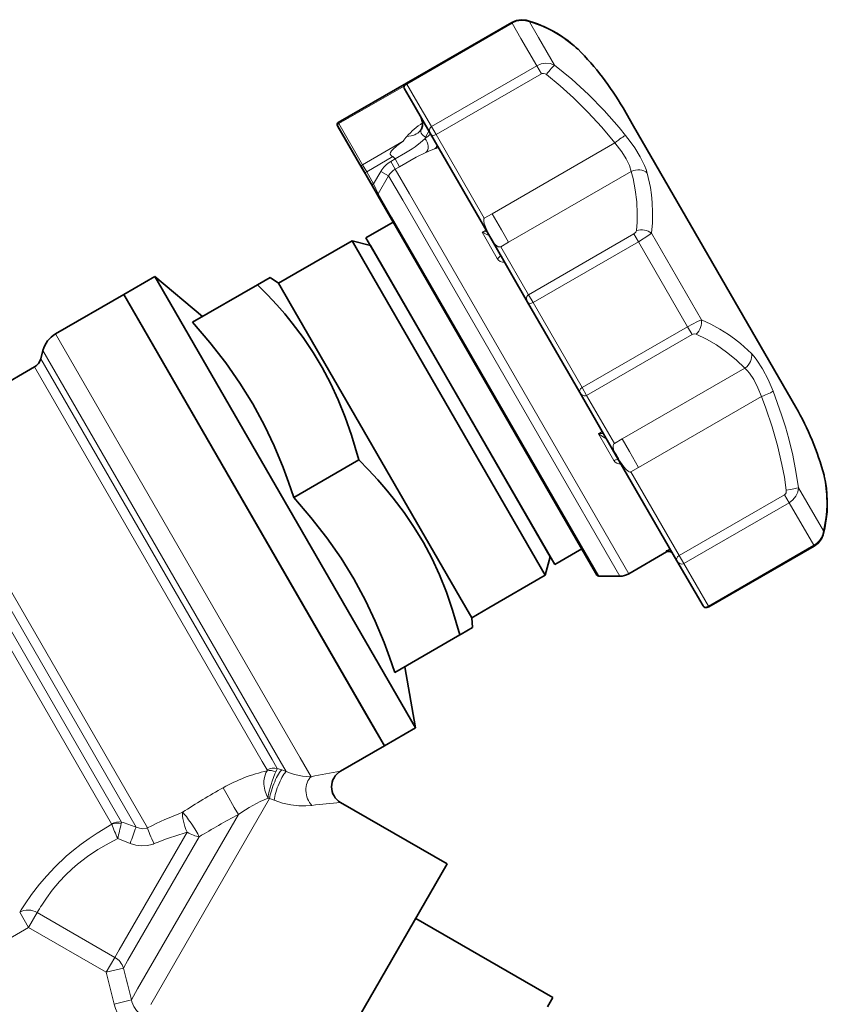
# Model space of a CAD drawing. Extents: x 339 to 858, y 113 to 764.
# Tile 9 of 15: x 768 to 858, y 397 to 507. Entities that reach past the tile are written whole.
import ezdxf

# ---------------------------------------------------------------- set-up
doc = ezdxf.new("R2010")
doc.units = 0

msp = doc.modelspace()

# ---------------------------------------------------------------- linework, layer by layer
at = {"color": 7, "lineweight": 35, "ltscale": 0.338472}
msp.add_line((822.65625, 506.646118), (810.931213, 499.876709), dxfattribs=at)
at = {"color": 7, "lineweight": 13, "ltscale": 0.338472}
for p, q in [((822.707336, 506.557617), (810.9823, 499.788208)), ((814.233398, 494.157135), (825.958435, 500.926575)), ((830.487305, 466.004578), (842.212341, 472.773987)), ((830.987854, 465.137573), (842.712891, 471.907013)), ((844.529541, 441.682648), (856.254578, 448.452087))]:
    msp.add_line(p, q, dxfattribs=at)
at = {"color": 7, "lineweight": 13, "ltscale": 0.002555}
for p, q in [((822.65625, 506.646118), (822.707336, 506.557617)), ((810.931213, 499.876709), (810.9823, 499.788208)), ((856.305664, 448.363586), (856.254578, 448.452087)), ((844.580688, 441.594147), (844.529541, 441.682648))]:
    msp.add_line(p, q, dxfattribs=at)
at = {"color": 7, "lineweight": 13, "ltscale": 0.048856}
msp.add_line((823.684448, 504.865173), (822.707336, 506.557617), dxfattribs=at)
at = {"color": 7, "lineweight": 13, "ltscale": 0.049704}
msp.add_line((825.623291, 504.971191), (824.629211, 506.692993), dxfattribs=at)
at = {"color": 7, "lineweight": 13, "ltscale": 0.087712}
msp.add_line((825.438721, 501.826782), (823.684448, 504.865173), dxfattribs=at)
at = {"color": 7, "lineweight": 13, "ltscale": 0.089126}
msp.add_line((827.405762, 501.883759), (825.623291, 504.971191), dxfattribs=at)
at = {"color": 7, "lineweight": 13, "ltscale": 0.002127}
msp.add_line((829.516418, 504.102478), (829.453613, 504.159851), dxfattribs=at)
at = {"color": 7, "lineweight": 35, "ltscale": 0.002232}
for p, q in [((829.964111, 503.716003), (830.029053, 503.654755)), ((857.422058, 456.157471), (857.401489, 456.244354))]:
    msp.add_line(p, q, dxfattribs=at)
at = {"color": 7, "lineweight": 13, "ltscale": 0.338473}
msp.add_line((813.713684, 495.057312), (825.438721, 501.826782), dxfattribs=at)
at = {"color": 7, "lineweight": 13, "ltscale": 0.025986}
for p, q in [((825.958435, 500.926575), (825.438721, 501.826782)), ((814.233398, 494.157135), (813.713684, 495.057312)), ((853.003479, 454.08313), (853.523193, 453.182953)), ((841.278503, 447.313721), (841.798218, 446.413513))]:
    msp.add_line(p, q, dxfattribs=at)
at = {"color": 7, "lineweight": 35, "ltscale": 0.218703}
msp.add_line((803.353516, 495.501709), (810.929626, 499.875763), dxfattribs=at)
at = {"color": 7, "lineweight": 13, "ltscale": 0.048858}
msp.add_line((811.959473, 498.095734), (810.9823, 499.788208), dxfattribs=at)
at = {"color": 7, "lineweight": 13, "ltscale": 0.209471}
msp.add_line((803.423767, 495.380005), (810.680054, 499.569397), dxfattribs=at)
at = {"color": 7, "lineweight": 35, "ltscale": 0.052016}
msp.add_line((811.74585, 497.465729), (810.705505, 499.267609), dxfattribs=at)
at = {"color": 7, "lineweight": 13, "ltscale": 0.087711}
msp.add_line((813.713684, 495.057312), (811.959473, 498.095734), dxfattribs=at)
at = {"color": 7, "lineweight": 35, "ltscale": 0.093265}
msp.add_line((813.611145, 494.234924), (811.74585, 497.465729), dxfattribs=at)
at = {"color": 7, "lineweight": 35, "ltscale": 0.058812}
msp.add_line((836.211243, 495.090424), (835.035034, 497.127747), dxfattribs=at)
at = {"color": 7, "lineweight": 13, "ltscale": 0.003513}
msp.add_line((803.423767, 495.380005), (803.353516, 495.501709), dxfattribs=at)
at = {"color": 7, "lineweight": 13, "ltscale": 0.131793}
msp.add_line((803.423767, 495.380005), (806.059631, 490.814575), dxfattribs=at)
at = {"color": 7, "lineweight": 35, "ltscale": 0.002929}
msp.add_line((803.320557, 495.058777), (803.261963, 495.160217), dxfattribs=at)
at = {"color": 7, "lineweight": 35, "ltscale": 0.13562}
msp.add_line((806.016968, 490.388428), (803.304565, 495.086426), dxfattribs=at)
at = {"color": 7, "lineweight": 35, "ltscale": 0.121561}
msp.add_line((803.320557, 495.058777), (805.75177, 490.847778), dxfattribs=at)
at = {"color": 7, "lineweight": 13, "ltscale": 0.018674}
msp.add_line((813.076599, 493.875), (813.444092, 494.525299), dxfattribs=at)
at = {"color": 7, "lineweight": 35, "ltscale": 0.342886}
for p, q in [((813.611145, 494.234924), (820.468872, 482.357025)), ((834.177002, 458.613831), (841.034729, 446.735931))]:
    msp.add_line(p, q, dxfattribs=at)
at = {"color": 7, "lineweight": 35}
for p, q in [((854.251892, 463.843109), (836.211243, 495.090424)), ((832.139526, 445.142792), (809.274658, 484.745941)), ((826.381592, 445.115875), (806.197571, 480.075623)), ((827.430664, 446.298889), (807.716003, 480.445618)), ((826.930664, 447.164917), (808.154785, 479.685608)), ((779.480957, 476.350159), (806.705933, 429.19516)), ((811.945068, 428.120697), (784.720093, 475.275696)), ((798.011719, 475.349487), (816.879761, 442.669128)), ((808.480957, 426.120697), (781.255981, 473.275696)), ((815.480957, 412.991028), (800.460327, 386.974487))]:
    msp.add_line(p, q, dxfattribs=at)
at = {"color": 7, "lineweight": 13, "ltscale": 0.130031}
msp.add_line((810.564026, 493.415222), (806.059631, 490.814575), dxfattribs=at)
at = {"color": 7, "lineweight": 13, "ltscale": 0.004887}
msp.add_line((812.980591, 493.704742), (813.07666, 493.875), dxfattribs=at)
at = {"color": 7, "lineweight": 13, "ltscale": 0.26846}
for p, q in [((814.233398, 494.157135), (819.6026, 484.857422)), ((835.909302, 456.613464), (841.278503, 447.313721))]:
    msp.add_line(p, q, dxfattribs=at)
at = {"color": 7, "lineweight": 13, "ltscale": 0.39421}
for p, q in [((834.125427, 493.242157), (820.469604, 485.357941)), ((848.602112, 468.167847), (834.946289, 460.28363))]:
    msp.add_line(p, q, dxfattribs=at)
at = {"color": 7, "lineweight": 13, "ltscale": 0.002316}
msp.add_line((814.146606, 492.599609), (814.059326, 492.568604), dxfattribs=at)
at = {"color": 7, "lineweight": 13, "ltscale": 0.08451}
msp.add_line((809.440247, 491.719879), (806.512756, 490.029663), dxfattribs=at)
at = {"color": 7, "lineweight": 13, "ltscale": 0.004028}
msp.add_line((809.223022, 491.835388), (809.142456, 491.974915), dxfattribs=at)
at = {"color": 7, "lineweight": 13, "ltscale": 0.014414}
msp.add_line((809.684387, 491.457336), (809.185059, 491.169067), dxfattribs=at)
at = {"color": 7, "lineweight": 13, "ltscale": 0.024984}
msp.add_line((809.185059, 491.169067), (809.684753, 490.303619), dxfattribs=at)
at = {"color": 7, "lineweight": 13, "ltscale": 0.024983}
msp.add_line((809.684387, 491.457336), (810.184082, 490.591919), dxfattribs=at)
at = {"color": 7, "lineweight": 35, "ltscale": 0.010232}
msp.add_line((805.75177, 490.847778), (805.956421, 490.493347), dxfattribs=at)
at = {"color": 7, "lineweight": 35, "ltscale": 0.016993}
msp.add_line((806.296265, 489.904663), (805.956421, 490.493347), dxfattribs=at)
at = {"color": 7, "lineweight": 35, "ltscale": 0.021655}
msp.add_line((806.450073, 489.638275), (806.016968, 490.388428), dxfattribs=at)
at = {"color": 7, "lineweight": 13, "ltscale": 0.022658}
msp.add_line((806.512756, 490.029663), (806.059631, 490.814575), dxfattribs=at)
at = {"color": 7, "lineweight": 13, "ltscale": 0.00625}
for p, q in [((806.512756, 490.029663), (806.296265, 489.904663)), ((807.288391, 488.686249), (807.071899, 488.561249))]:
    msp.add_line(p, q, dxfattribs=at)
at = {"color": 7, "lineweight": 35, "ltscale": 0.038781}
msp.add_line((806.296265, 489.904663), (807.071899, 488.561249), dxfattribs=at)
at = {"color": 7, "lineweight": 13, "ltscale": 0.038781}
msp.add_line((806.512756, 490.029663), (807.288391, 488.686249), dxfattribs=at)
at = {"color": 7, "lineweight": 13, "ltscale": 0.03996}
msp.add_line((808.087158, 490.07074), (807.288391, 488.686249), dxfattribs=at)
at = {"color": 7, "lineweight": 13, "ltscale": 0.024987}
msp.add_line((808.087158, 490.07074), (808.952881, 489.571259), dxfattribs=at)
at = {"color": 7, "lineweight": 13, "ltscale": 0.014415}
msp.add_line((810.184082, 490.591919), (809.684753, 490.303619), dxfattribs=at)
at = {"color": 7, "lineweight": 13, "ltscale": 0.079126}
msp.add_line((811.267273, 487.562622), (809.684753, 490.303619), dxfattribs=at)
at = {"color": 7, "lineweight": 13, "ltscale": 0.394211}
for p, q in [((835.955444, 490.07251), (822.299561, 482.188293)), ((850.432129, 464.998199), (836.776245, 457.113983))]:
    msp.add_line(p, q, dxfattribs=at)
at = {"color": 7, "lineweight": 35, "ltscale": 0.150582}
msp.add_line((809.461731, 484.421967), (806.450073, 489.638275), dxfattribs=at)
at = {"color": 7, "lineweight": 13, "ltscale": 0.058004}
msp.add_line((808.952881, 489.571259), (807.793396, 487.561584), dxfattribs=at)
at = {"color": 7, "lineweight": 13, "ltscale": 0.078296}
msp.add_line((810.518799, 486.859009), (808.952881, 489.571259), dxfattribs=at)
at = {"color": 7, "lineweight": 35, "ltscale": 0.036071}
msp.add_line((807.071899, 488.561249), (807.793335, 487.311737), dxfattribs=at)
at = {"color": 7, "lineweight": 13, "ltscale": 0.030821}
msp.add_line((807.288391, 488.686249), (807.793396, 487.561584), dxfattribs=at)
at = {"color": 7, "lineweight": 35, "ltscale": 0.074068}
msp.add_line((809.274658, 484.745941), (807.793335, 487.311737), dxfattribs=at)
at = {"color": 7, "lineweight": 13, "ltscale": 0.074726}
msp.add_line((809.287903, 484.972992), (807.793396, 487.561584), dxfattribs=at)
at = {"color": 7, "lineweight": 35, "ltscale": 0.078518}
msp.add_line((809.46167, 484.422058), (807.891296, 487.141998), dxfattribs=at)
at = {"color": 7, "lineweight": 13}
for p, q in [((810.518799, 486.859009), (834.675842, 445.017792)), ((811.267273, 487.562622), (835.675842, 445.285767)), ((832.356079, 445.017792), (809.287903, 484.972992)), ((799.121826, 424.816498), (771.896851, 471.971497)), ((796.899109, 424.423645), (770.499084, 470.149872)), ((770.249451, 469.218262), (796.009277, 424.600952)), ((769.550598, 468.307434), (794.897949, 424.404541)), ((782.117676, 417.025848), (759.30304, 456.541931)), ((780.851013, 417.09845), (758.783142, 455.321167)), ((757.800537, 452.659119), (778.129028, 417.449158)), ((758.549316, 453.483521), (779.235046, 417.654816)), ((795.717407, 420.274323), (782.483887, 397.353149)), ((792.237183, 418.488953), (781.032349, 399.081635))]:
    msp.add_line(p, q, dxfattribs=at)
at = {"color": 7, "lineweight": 35, "ltscale": 0.0875}
for p, q in [((806.430664, 482.671936), (809.461731, 484.421967)), ((827.430664, 446.298889), (830.461731, 448.048889))]:
    msp.add_line(p, q, dxfattribs=at)
at = {"color": 7, "lineweight": 13, "ltscale": 0.025028}
for p, q in [((820.469604, 485.357941), (819.6026, 484.857422)), ((836.249023, 483.102722), (836.749573, 482.235718)), ((830.987854, 465.137573), (830.487305, 466.004578)), ((834.946289, 460.28363), (834.079285, 459.783081))]:
    msp.add_line(p, q, dxfattribs=at)
at = {"color": 7, "lineweight": 13, "ltscale": 0.051605}
for p, q in [((820.469604, 485.35791), (821.501709, 483.570282)), ((836.776245, 457.114014), (835.744141, 458.901672))]:
    msp.add_line(p, q, dxfattribs=at)
at = {"color": 7, "lineweight": 13, "ltscale": 0.012499}
for p, q in [((819.352173, 483.291229), (819.785156, 483.541229)), ((832.29364, 460.875916), (832.726624, 461.125916)), ((839.831421, 447.820129), (840.264404, 448.070129))]:
    msp.add_line(p, q, dxfattribs=at)
at = {"color": 7, "lineweight": 13, "ltscale": 0.084591}
msp.add_line((821.043945, 480.360901), (819.352173, 483.291229), dxfattribs=at)
at = {"color": 7, "lineweight": 13, "ltscale": 0.039893}
for p, q in [((821.501709, 483.570282), (822.299561, 482.188324)), ((835.744141, 458.901672), (834.946289, 460.28363))]:
    msp.add_line(p, q, dxfattribs=at)
at = {"color": 7, "lineweight": 35, "ltscale": 0.180952}
for p, q in [((798.61322, 478.735931), (804.881592, 482.35498)), ((820.11322, 441.496826), (826.381592, 445.115875))]:
    msp.add_line(p, q, dxfattribs=at)
at = {"color": 7, "lineweight": 35, "ltscale": 0.065799}
for p, q in [((806.197571, 480.075623), (804.881592, 482.35498)), ((796.69574, 477.628845), (798.011719, 475.349487)), ((816.879761, 442.669128), (818.19574, 440.389771))]:
    msp.add_line(p, q, dxfattribs=at)
at = {"color": 7, "lineweight": 35, "ltscale": 0.053034}
msp.add_line((806.930664, 481.805939), (804.881592, 482.35498), dxfattribs=at)
at = {"color": 7, "lineweight": 35, "ltscale": 0.064268}
msp.add_line((807.716003, 480.445618), (806.430664, 482.671936), dxfattribs=at)
at = {"color": 7, "lineweight": 35, "ltscale": 0.197422}
for p, q in [((820.468872, 482.357025), (824.417297, 475.518127)), ((830.228577, 465.452728), (834.177002, 458.613831))]:
    msp.add_line(p, q, dxfattribs=at)
at = {"color": 7, "lineweight": 13, "ltscale": 0.025027}
for p, q in [((822.299561, 482.188293), (821.432617, 481.687744)), ((824.524048, 476.333282), (825.024597, 475.466309)), ((842.712891, 471.907013), (842.212341, 472.773987))]:
    msp.add_line(p, q, dxfattribs=at)
at = {"color": 7, "lineweight": 13, "ltscale": 0.338471}
for p, q in [((836.249023, 483.102722), (824.524048, 476.333282)), ((836.749573, 482.235718), (825.024597, 475.466309)), ((853.003479, 454.08313), (841.278503, 447.313721)), ((853.523193, 453.182953), (841.798218, 446.413513))]:
    msp.add_line(p, q, dxfattribs=at)
at = {"color": 7, "lineweight": 13, "ltscale": 0.273137}
msp.add_line((842.212341, 472.773987), (836.749573, 482.235718), dxfattribs=at)
at = {"color": 7, "lineweight": 13, "ltscale": 0.277661}
msp.add_line((843.757568, 473.561676), (838.204346, 483.180115), dxfattribs=at)
at = {"color": 7, "lineweight": 35, "ltscale": 0.061208}
msp.add_line((808.154785, 479.685608), (806.930664, 481.805939), dxfattribs=at)
at = {"color": 7, "lineweight": 13, "ltscale": 0.15457}
msp.add_line((821.432617, 481.687744), (824.524048, 476.333282), dxfattribs=at)
at = {"color": 7, "lineweight": 35, "ltscale": 0.00034}
msp.add_line((821.313782, 480.893616), (821.320557, 480.881836), dxfattribs=at)
at = {"color": 7, "lineweight": 35, "ltscale": 0.0022}
msp.add_line((821.364563, 480.805634), (821.320557, 480.881836), dxfattribs=at)
at = {"color": 7, "lineweight": 35, "ltscale": 0.1}
for p, q in [((779.480957, 476.350159), (782.945068, 478.350159)), ((808.480957, 426.120697), (811.945068, 428.120697))]:
    msp.add_line(p, q, dxfattribs=at)
at = {"color": 7, "lineweight": 35, "ltscale": 0.088752}
for p, q in [((784.720093, 475.275696), (782.945068, 478.350159)), ((781.255981, 473.275696), (779.480957, 476.350159)), ((806.705933, 429.19516), (808.480957, 426.120697))]:
    msp.add_line(p, q, dxfattribs=at)
at = {"color": 7, "lineweight": 35, "ltscale": 0.172928}
for p, q in [((788.243896, 473.9039), (782.945068, 478.350159)), ((810.743896, 434.932739), (811.945068, 428.120697))]:
    msp.add_line(p, q, dxfattribs=at)
at = {"color": 7, "lineweight": 35, "ltscale": 0.040703}
msp.add_line((795.790649, 478.261017), (794.380676, 477.44696), dxfattribs=at)
at = {"color": 7, "lineweight": 35, "ltscale": 0.0276}
for p, q in [((796.69574, 477.628845), (795.790649, 478.261017)), ((818.19574, 440.389771), (818.290649, 439.289856))]:
    msp.add_line(p, q, dxfattribs=at)
at = {"color": 7, "lineweight": 35, "ltscale": 0.055353}
for p, q in [((798.61322, 478.735931), (796.69574, 477.628845)), ((820.11322, 441.496826), (818.19574, 440.389771))]:
    msp.add_line(p, q, dxfattribs=at)
at = {"color": 7, "lineweight": 35, "ltscale": 0.208826}
for p, q in [((794.380676, 477.44696), (787.146729, 473.270447)), ((805.630676, 457.961395), (798.396729, 453.784882)), ((816.880676, 438.47583), (809.646729, 434.299316))]:
    msp.add_line(p, q, dxfattribs=at)
at = {"color": 7, "lineweight": 35, "ltscale": 0.218934}
msp.add_line((779.480957, 476.350159), (771.896851, 471.971497), dxfattribs=at)
at = {"color": 7, "lineweight": 35, "ltscale": 0.290563}
msp.add_line((830.228577, 465.452728), (824.417297, 475.518127), dxfattribs=at)
at = {"color": 7, "lineweight": 13, "ltscale": 0.273136}
msp.add_line((830.487305, 466.004578), (825.024597, 475.466309), dxfattribs=at)
at = {"color": 7, "lineweight": 35, "ltscale": 0.024112}
msp.add_line((770.249451, 469.218262), (770.499084, 470.149872), dxfattribs=at)
at = {"color": 7, "lineweight": 35, "ltscale": 0.146348}
msp.add_line((769.550598, 468.307434), (764.480957, 465.380493), dxfattribs=at)
at = {"color": 7, "lineweight": 13, "ltscale": 0.154571}
msp.add_line((830.987854, 465.137573), (834.079285, 459.783081), dxfattribs=at)
at = {"color": 7, "lineweight": 13, "ltscale": 0.086454}
msp.add_line((834.022705, 457.881042), (832.29364, 460.875916), dxfattribs=at)
at = {"color": 7, "lineweight": 35, "ltscale": 0.002463}
msp.add_line((833.330566, 460.079895), (833.281311, 460.165222), dxfattribs=at)
at = {"color": 7, "lineweight": 13, "ltscale": 0.025026}
msp.add_line((836.776245, 457.113983), (835.909302, 456.613464), dxfattribs=at)
at = {"color": 7, "lineweight": 13, "ltscale": 0.13883}
msp.add_line((857.332703, 450.048798), (854.556152, 454.858032), dxfattribs=at)
at = {"color": 7, "lineweight": 13, "ltscale": 0.002126}
msp.add_line((857.532898, 455.576477), (857.551147, 455.493439), dxfattribs=at)
at = {"color": 7, "lineweight": 13, "ltscale": 0.136569}
msp.add_line((856.254578, 448.452087), (853.523193, 453.182953), dxfattribs=at)
at = {"color": 7, "lineweight": 35, "ltscale": 0.338471}
for p, q in [((856.305664, 448.363586), (844.580688, 441.594147)), ((844.580688, 441.594147), (856.305664, 448.363586))]:
    msp.add_line(p, q, dxfattribs=at)
at = {"color": 7, "lineweight": 35, "ltscale": 0.053033}
msp.add_line((826.930664, 447.164917), (826.381592, 445.115875), dxfattribs=at)
at = {"color": 7, "lineweight": 35, "ltscale": 0.121649}
msp.add_line((835.675842, 445.285767), (839.889893, 447.71875), dxfattribs=at)
at = {"color": 7, "lineweight": 35, "ltscale": 0.00065}
msp.add_line((839.85614, 447.828156), (839.831421, 447.820129), dxfattribs=at)
at = {"color": 7, "lineweight": 13, "ltscale": 0.002926}
msp.add_line((839.889893, 447.71875), (839.831421, 447.820129), dxfattribs=at)
at = {"color": 7, "lineweight": 35, "ltscale": 0.145281}
msp.add_line((843.940308, 441.703247), (841.034729, 446.735931), dxfattribs=at)
at = {"color": 7, "lineweight": 13, "ltscale": 0.136568}
msp.add_line((844.529541, 441.682648), (841.798218, 446.413513), dxfattribs=at)
at = {"color": 7, "lineweight": 35, "ltscale": 0.057994}
msp.add_line((832.356079, 445.017792), (834.675842, 445.017792), dxfattribs=at)
at = {"color": 7, "lineweight": 35, "ltscale": 0.002343}
msp.add_line((843.353455, 442.719788), (843.30658, 442.800934), dxfattribs=at)
at = {"color": 7, "lineweight": 35, "ltscale": 0.004001}
msp.add_line((817.019287, 438.555847), (816.880676, 438.47583), dxfattribs=at)
at = {"color": 7, "lineweight": 35, "ltscale": 0.036701}
msp.add_line((817.019287, 438.555847), (818.290649, 439.289886), dxfattribs=at)
at = {"color": 7, "lineweight": 35, "ltscale": 0.140603}
msp.add_line((808.480957, 426.120697), (803.610352, 423.308624), dxfattribs=at)
at = {"color": 7, "lineweight": 13, "ltscale": 0.027582}
msp.add_line((794.897949, 424.404541), (795.449585, 423.449066), dxfattribs=at)
at = {"color": 7, "lineweight": 13, "ltscale": 0.028031}
msp.add_line((796.009277, 424.600952), (796.569885, 423.629944), dxfattribs=at)
at = {"color": 7, "lineweight": 13, "ltscale": 0.033251}
msp.add_line((796.899109, 424.423645), (797.564148, 423.27179), dxfattribs=at)
at = {"color": 7, "lineweight": 13, "ltscale": 0.061103}
msp.add_line((799.121826, 424.816498), (800.343872, 422.699799), dxfattribs=at)
at = {"color": 7, "lineweight": 13, "ltscale": 0.013242}
msp.add_line((797.0672, 423.455109), (797.564148, 423.271759), dxfattribs=at)
at = {"color": 7, "lineweight": 13, "ltscale": 0.004669}
msp.add_line((795.537964, 420.326019), (795.717407, 420.274292), dxfattribs=at)
at = {"color": 7, "lineweight": 13, "ltscale": 0.013297}
msp.add_line((795.717407, 420.274323), (796.211914, 420.07843), dxfattribs=at)
at = {"color": 7, "lineweight": 35, "ltscale": 0.342675}
msp.add_line((815.480957, 412.991028), (803.610352, 419.844543), dxfattribs=at)
at = {"color": 7, "lineweight": 13, "ltscale": 0.378138}
msp.add_line((786.544128, 416.527832), (778.981384, 403.428741), dxfattribs=at)
at = {"color": 7, "lineweight": 13, "ltscale": 0.000461}
msp.add_line((782.126892, 417.009888), (782.117676, 417.025848), dxfattribs=at)
at = {"color": 7, "lineweight": 13, "ltscale": 0.037252}
msp.add_line((778.817139, 415.811218), (780.209595, 415.280731), dxfattribs=at)
at = {"color": 7, "lineweight": 13, "ltscale": 0.396597}
msp.add_line((787.881042, 416.014954), (779.949097, 402.276428), dxfattribs=at)
at = {"color": 7, "lineweight": 13, "ltscale": 0.049449}
msp.add_line((768.895996, 405.919739), (767.906982, 407.63266), dxfattribs=at)
at = {"color": 7, "lineweight": 13, "ltscale": 0.047916}
for p, q in [((768.895996, 405.919739), (769.854309, 407.57959)), ((777.538635, 400.929871), (778.496948, 402.589722))]:
    msp.add_line(p, q, dxfattribs=at)
at = {"color": 7, "lineweight": 13, "ltscale": 0.249492}
for p, q in [((778.496948, 402.589722), (769.854309, 407.57959)), ((777.538635, 400.929871), (768.895996, 405.919739))]:
    msp.add_line(p, q, dxfattribs=at)
at = {"color": 7, "lineweight": 35, "ltscale": 0.44006}
msp.add_line((827.225098, 398.127625), (811.980957, 406.928833), dxfattribs=at)
at = {"color": 7, "lineweight": 13, "ltscale": 0.207224}
msp.add_line((768.895996, 405.919708), (761.717529, 401.775238), dxfattribs=at)
at = {"color": 7, "lineweight": 13, "ltscale": 0.024221}
msp.add_line((778.981384, 403.428741), (778.496948, 402.589722), dxfattribs=at)
at = {"color": 7, "lineweight": 13, "ltscale": 0.025402}
msp.add_line((779.949097, 402.276428), (779.44104, 401.396484), dxfattribs=at)
at = {"color": 7, "lineweight": 13, "ltscale": 0.04897}
msp.add_line((777.538635, 400.929871), (779.44104, 401.396484), dxfattribs=at)
at = {"color": 7, "lineweight": 13, "ltscale": 0.035051}
msp.add_line((780.331299, 397.867432), (781.032349, 399.081635), dxfattribs=at)
at = {"color": 7, "lineweight": 13, "ltscale": 0.049263}
msp.add_line((778.420471, 397.386169), (780.331299, 397.867432), dxfattribs=at)
at = {"color": 7, "lineweight": 35, "ltscale": 0.030144}
msp.add_line((826.622253, 397.083405), (827.225098, 398.127625), dxfattribs=at)
at = {"color": 7, "lineweight": 35}
for points in [[(822.65625, 506.646118), (823.167603, 506.864807), (823.704407, 506.949005), (824.176453, 506.902039), (824.257019, 506.881592)], [(824.257019, 506.881592), (825.504028, 506.475525), (826.66687, 505.9776), (827.742554, 505.394012), (828.915222, 504.594299), (829.453613, 504.159851)], [(829.453613, 504.159821), (828.345093, 505.006531), (827.322998, 505.637177), (826.212097, 506.187439), (825.015137, 506.649231), (824.257019, 506.881561)], [(810.931213, 499.876709), (810.765747, 499.732849), (810.665527, 499.507019), (810.68689, 499.305328), (810.705505, 499.267609)], [(803.265991, 495.153259), (803.238098, 495.224609), (803.237183, 495.344116), (803.301819, 495.461853), (803.353516, 495.501709)], [(812.597412, 494.75238), (812.720337, 495.143829), (812.714111, 495.547333), (812.564941, 496.045105)], [(794.380676, 477.44696), (795.470337, 476.332703), (796.510254, 475.207581), (797.389465, 474.199219), (798.226318, 473.180664), (799.443298, 471.572205), (800.558411, 469.927795), (801.575562, 468.238403), (802.500366, 466.493958), (803.356812, 464.643494), (804.130005, 462.716919), (804.825867, 460.71048), (805.630676, 457.961395)], [(787.146729, 473.270447), (789.067749, 471.035217), (790.8349, 468.77359), (792.416809, 466.512451), (793.848633, 464.196228), (795.142151, 461.801575), (796.223633, 459.507813), (797.212097, 457.115356), (797.821655, 455.4711), (798.396729, 453.784882)], [(805.630676, 457.961395), (806.720337, 456.847107), (807.760254, 455.721985), (808.639465, 454.713654), (809.476318, 453.695099), (810.693298, 452.086609), (811.808411, 450.44223), (812.825562, 448.752808), (813.750366, 447.008392), (814.606812, 445.157928), (815.380005, 443.231354), (816.075867, 441.224915), (816.880676, 438.47583)], [(857.551147, 455.493439), (857.730164, 454.110107), (857.765259, 452.909607), (857.686401, 451.672394), (857.487793, 450.404907), (857.309937, 449.632172)], [(857.309937, 449.632172), (857.581848, 450.915161), (857.732056, 452.171173), (857.764465, 453.394531), (857.658203, 454.809937), (857.551147, 455.493408)], [(798.396729, 453.784882), (800.317749, 451.549622), (802.0849, 449.288025), (803.666809, 447.026886), (805.098633, 444.710663), (806.392151, 442.31601), (807.473633, 440.022247), (808.462097, 437.629791), (809.071655, 435.985535), (809.646729, 434.299316)], [(857.309937, 449.632172), (857.131226, 449.187042), (856.796509, 448.742371), (856.358215, 448.394806), (856.305664, 448.363586)], [(840.570374, 447.540222), (840.477173, 447.649231), (840.284607, 447.759552), (840.01062, 447.768433), (839.889893, 447.71875)], [(844.580688, 441.594147), (844.373352, 441.522766), (844.127625, 441.548859), (843.963684, 441.668243), (843.940308, 441.703247)], [(843.940308, 441.703247), (844.090271, 441.565369), (844.313843, 441.517944), (844.580688, 441.594147)]]:
    msp.add_lwpolyline(points, dxfattribs=at)
at = {"color": 7, "lineweight": 13}
for points in [[(824.629211, 506.692993), (824.183044, 506.836487), (823.700012, 506.86319), (823.189697, 506.768463), (822.707336, 506.557617)], [(829.516418, 504.102478), (828.470398, 504.905975), (827.308472, 505.614197), (826.027588, 506.213257), (824.629211, 506.692993)], [(825.438721, 501.826782), (825.925842, 502.032288), (826.44458, 502.109985), (826.94397, 502.057953), (827.405762, 501.883759)], [(827.405762, 501.883759), (828.384827, 501.116089), (829.341187, 500.315918), (831.184753, 498.625244), (832.936096, 496.826477), (834.59729, 494.935181), (835.312805, 494.062805)], [(825.958435, 500.926575), (826.052368, 500.9646), (826.199341, 500.974304), (826.354858, 500.932922), (826.506348, 500.843628)], [(826.506348, 500.843597), (828.048645, 499.59729), (829.53656, 498.262939), (831.135132, 496.674927), (832.664185, 494.997101), (834.125427, 493.242157)], [(810.705505, 499.267609), (810.677307, 499.378845), (810.708862, 499.509155), (810.812622, 499.656799), (810.9823, 499.788208)], [(812.597351, 494.752258), (812.544006, 494.612183), (812.536987, 494.465332), (812.582458, 494.319275), (812.672546, 494.185608), (812.791016, 494.069153), (813.076599, 493.875)], [(813.713684, 495.057312), (813.609375, 494.968536), (813.539917, 494.849976), (813.501465, 494.670776), (813.515137, 494.487732), (813.611145, 494.234924)], [(814.233398, 494.157135), (814.070251, 494.090668), (813.909424, 494.07373), (813.751587, 494.110474), (813.611145, 494.234924)], [(810.564026, 493.415222), (809.883179, 492.917847), (809.417175, 492.509186), (809.277649, 492.355042), (809.160828, 492.180115), (809.126526, 492.07843), (809.12561, 492.02478), (809.142456, 491.974915)], [(809.684631, 491.457123), (810.823364, 492.149963), (811.558838, 492.575317), (811.9021, 492.802032), (812.49353, 493.285248), (812.98053, 493.704712)], [(835.955444, 490.07251), (835.750305, 490.732239), (835.392456, 491.465607), (834.917358, 492.224426), (834.125427, 493.242157)], [(837.728271, 489.87915), (837.59845, 490.292969), (837.418945, 490.738159), (836.936096, 491.690247), (836.331726, 492.671631), (835.838745, 493.377686), (835.312805, 494.062805)], [(810.183838, 490.591797), (812.028748, 491.630737), (813.101624, 492.175323)], [(835.955444, 490.07251), (836.15448, 489.281433), (836.402771, 487.998047), (836.559204, 486.685303), (836.61615, 485.344788), (836.595215, 484.423615), (836.524475, 483.491638)], [(837.728271, 489.879181), (838.075256, 488.2724), (838.196106, 487.4505), (838.279175, 486.616882), (838.328308, 485.488251), (838.304077, 484.341797), (838.204346, 483.180115)], [(819.6026, 484.857422), (819.581482, 484.840942), (819.552673, 484.795258), (819.53241, 484.668274), (819.542114, 484.535248), (819.597168, 484.277344), (819.719421, 483.903503), (820.111694, 483.018372)], [(820.052979, 483.077393), (820.06366, 483.052856), (820.065186, 483.042755), (820.062866, 483.030762), (820.058472, 483.024841), (820.044189, 483.017395), (820.024414, 483.014801), (819.974487, 483.020203), (819.875061, 483.048126), (819.651062, 483.140289), (819.352173, 483.291229)], [(836.524475, 483.491638), (836.448242, 483.287384), (836.249023, 483.102722)], [(838.204346, 483.180115), (837.91095, 482.964264), (836.749573, 482.235718)], [(821.432617, 481.687744), (821.35437, 481.65921), (821.259888, 481.656769), (821.154419, 481.682434), (820.988953, 481.768036), (820.792664, 481.930481), (820.640808, 482.101929)], [(821.043945, 480.360901), (821.188599, 480.179718), (821.381531, 480.045929), (821.612, 479.966614), (821.859192, 479.948303)], [(824.417297, 475.518127), (824.331543, 475.728027), (824.309937, 475.95343), (824.350586, 476.130493), (824.45282, 476.280304), (824.524048, 476.333282)], [(824.417297, 475.518127), (824.481323, 475.446777), (824.577148, 475.398438), (824.745483, 475.379639), (825.024597, 475.466309)], [(842.212341, 472.773987), (843.312012, 473.362091), (843.757568, 473.561646)], [(843.757568, 473.561676), (844.813477, 473.0672), (845.81842, 472.514923), (846.771362, 471.90802), (847.451782, 471.419281), (848.103149, 470.903656), (849.321045, 469.799805)], [(842.712891, 471.907013), (842.937012, 471.983826), (843.187439, 471.95108)], [(843.187439, 471.95108), (844.337219, 471.384644), (845.422241, 470.748169), (846.559509, 469.959045), (847.618225, 469.095978), (848.602112, 468.167847)], [(851.736511, 465.61615), (851.185486, 466.89679), (850.553894, 468.104767), (849.942566, 469.058167), (849.63092, 469.461029), (849.321045, 469.799805)], [(850.432129, 464.998199), (850.045227, 465.979431), (849.579224, 466.894806), (849.098572, 467.62439), (848.850586, 467.922913), (848.602112, 468.167847)], [(830.487305, 466.004578), (830.320313, 465.868317), (830.22168, 465.707367), (830.197021, 465.592804), (830.228577, 465.452728)], [(830.987854, 465.137573), (830.859131, 465.091187), (830.72229, 465.089172), (830.549072, 465.143433), (830.398438, 465.244934), (830.228577, 465.452728)], [(850.432129, 464.998199), (850.920166, 463.706451), (851.623718, 461.634644), (852.227783, 459.546509), (852.7229, 457.447083), (852.991943, 456.023529), (853.205566, 454.599121)], [(851.736511, 465.61618), (852.683655, 462.980347), (853.103027, 461.646545), (853.482605, 460.303284), (853.922546, 458.499268), (854.281982, 456.683014), (854.556152, 454.858032)], [(833.281311, 460.165222), (833.249512, 460.204803), (833.143066, 460.300171), (832.937988, 460.454956), (832.29364, 460.875916)], [(834.079285, 459.783081), (834.015442, 459.729614), (833.966064, 459.648987), (833.935547, 459.54483), (833.926941, 459.358704), (833.969482, 459.107483), (834.042053, 458.890289)], [(834.022705, 457.881042), (834.159424, 457.713623), (834.343811, 457.594482), (834.566956, 457.529144), (834.806458, 457.522461)], [(835.909302, 456.613464), (835.88446, 456.603363), (835.830505, 456.601288), (835.710327, 456.647186), (835.600037, 456.722137), (835.404175, 456.898712), (835.141602, 457.191528), (834.571167, 457.973816)], [(854.556152, 454.858032), (854.475769, 454.369934), (854.270264, 453.910522), (853.94397, 453.501282), (853.523193, 453.182953)], [(857.332703, 450.048798), (857.616455, 451.499725), (857.738098, 452.90863), (857.705688, 454.268982), (857.532898, 455.576477)], [(853.205566, 454.599121), (853.180481, 454.306305), (853.109802, 454.175568), (853.003479, 454.08313)], [(856.254578, 448.452087), (856.598999, 448.694092), (856.891663, 448.991394), (857.119263, 449.332367), (857.264587, 449.684113), (857.332703, 450.048798)], [(840.55127, 447.573242), (840.388428, 447.746979), (840.22052, 447.826782), (840.013123, 447.853638), (839.831421, 447.820129)], [(841.034729, 446.735931), (840.996338, 446.864594), (841.017639, 447.012939), (841.112183, 447.175751), (841.278503, 447.313721)], [(841.034729, 446.735931), (841.174438, 446.555359), (841.359985, 446.421692), (841.534729, 446.366302), (841.716675, 446.37851), (841.798218, 446.413513)], [(844.529541, 441.682648), (844.331299, 441.601471), (844.148193, 441.585602), (844.021545, 441.623718), (843.940308, 441.703247)], [(795.537964, 420.326019), (795.394531, 420.582825), (795.175049, 421.204773), (795.081543, 421.87085), (795.085999, 422.240265), (795.132996, 422.601593), (795.203125, 422.876984), (795.304138, 423.132599), (795.43103, 423.34967)], [(795.43103, 423.34967), (795.454529, 423.399353), (795.457153, 423.421173), (795.449585, 423.449066)], [(795.537964, 420.326019), (795.568787, 420.560181), (795.681885, 421.103851), (796.00415, 422.209808), (796.299744, 423.008026), (796.408997, 423.249939)], [(796.408997, 423.249939), (796.555786, 423.582214), (796.569885, 423.629944)], [(797.564148, 423.27179), (798.02002, 423.088806), (798.475891, 422.944916), (799.355652, 422.76416), (799.873657, 422.712616), (800.343872, 422.699799)], [(792.237183, 418.488953), (791.783203, 419.266235), (790.991211, 420.667175), (790.54895, 421.47934)], [(796.211914, 420.0784), (797.146118, 419.768005), (798.072754, 419.567078), (798.964905, 419.46756), (799.728577, 419.455383), (800.423645, 419.505981)], [(773.094543, 413.843018), (773.900757, 414.52832), (774.744629, 415.190643), (775.62085, 415.825623), (776.524048, 416.43045), (778.141968, 417.40506)], [(780.851013, 417.09845), (781.229736, 416.956573), (781.621887, 416.90921), (782.008179, 416.967834)], [(774.353088, 412.982788), (775.44165, 413.822906), (776.610962, 414.603577), (777.844055, 415.315857), (778.817139, 415.811218)], [(780.209595, 415.280701), (780.835022, 415.096924), (781.484558, 415.016083), (782.139221, 415.051758), (782.61908, 415.161346)], [(768.507996, 408.567291), (769.212158, 409.573578), (770.09906, 410.722046), (770.91156, 411.673218), (771.821716, 412.639923), (773.094543, 413.843018)], [(770.354187, 408.409637), (770.874268, 409.192078), (771.530701, 410.07959), (772.32251, 411.02594), (773.003113, 411.748688), (773.754395, 412.464874), (774.353027, 412.982788)], [(781.70459, 396.003357), (781.269592, 396.311981), (780.898926, 396.696198), (780.604492, 397.142975), (780.395264, 397.637329), (780.331299, 397.867432)]]:
    msp.add_lwpolyline(points, dxfattribs=at)
for centre, radius, start, end in [((823.967163, 505.848572), 1.072968, 51.902737, 74.325436), ((809.768494, 480.971741), 30.414001, 48.228543, 49.51086), ((817.551697, 488.145508), 8.766821, 123.405399, 138.508546), ((806.459595, 502.411377), 10.877542, 306.831847, 311.159178), ((815.947876, 489.627625), 6.582757, 138.923152, 144.873189), ((817.101807, 483.813934), 9.268601, 109.163737, 115.565954), ((813.583801, 493.21875), 0.805922, 306.180828, 341.248793), ((812.533936, 496.95517), 4.644548, 290.317413, 294.714887), ((813.706726, 493.178406), 0.727328, 307.236031, 337.669946), ((810.684326, 488.572418), 2.998371, 120.001083, 150.019177), ((814.385071, 496.073059), 6.587973, 221.359181, 224.48025), ((810.683777, 488.573395), 1.997939, 120.001984, 150.036389), ((808.009644, 487.436584), 0.249771, 149.968128, 209.99044), ((818.836426, 487.010406), 3.754538, 277.894364, 285.923204), ((831.737305, 488.870789), 13.015647, 206.720897, 210.030137), ((816.944275, 480.569519), 4.00368, 30.04286, 37.709085), ((817.131958, 480.678406), 3.786623, 22.081663, 30.038325), ((822.364258, 483.44873), 2.187322, 209.940607, 218.006091), ((832.928528, 454.925354), 5.984267, 90.736454, 96.090243), ((831.05481, 456.563293), 3.786623, 29.961673, 37.918338), ((836.07019, 459.709473), 2.187322, 201.993901, 210.059398), ((845.452332, 465.115723), 13.015647, 209.969854, 213.279095), ((830.866699, 456.45517), 4.00368, 22.290917, 29.957135), ((827.619568, 450.038177), 30.421705, 10.489298, 11.771268), ((856.270386, 449.897644), 1.072969, 345.67458, 8.097258), ((840.728271, 446.108917), 1.931792, 102.55305, 117.659748), ((799.234131, 406.125275), 17.640179, 102.451096, 119.495266), ((796.2453, 422.093933), 1.570768, 78.068243, 120.421945), ((791.423645, 408.195435), 16.269854, 69.703959, 71.560343), ((830.791382, 268.375305), 157.299486, 99.95055, 101.160859), ((832.606262, 346.974396), 85.555396, 119.444326, 122.982228), ((801.384094, 405.926239), 15.540567, 112.096436, 126.058395), ((817.684814, 272.135132), 148.378356, 95.442987, 96.68046), ((803.057739, 375.03717), 46.902723, 111.284375, 116.504394), ((778.824341, 415.751099), 1.78936, 77.560008, 112.419074), ((1044.16333, 354.975128), 272.230775, 166.722349, 167.086931), ((778.302795, 417.726746), 0.935147, 345.86712, 355.588463), ((894.787537, 750.666443), 352.489895, 250.863617, 251.141422), ((833.934692, 339.96106), 88.911322, 117.967872, 121.196584), ((778.0448, 417.400543), 0.097274, 2.662397, 29.990712), ((822.14624, 435.149536), 47.448028, 201.961444, 204.051796), ((959.880981, 352.978668), 190.16624, 160.294964, 160.875721), ((781.6203, 418.25177), 1.341263, 286.812071, 292.193427), ((797.322083, 379.530701), 38.534296, 106.241837, 112.031283), ((781.708679, 418.091583), 3.068408, 287.260241, 292.192614), ((794.09137, 391.456421), 30.778071, 146.224282, 148.292955), ((788.998047, 396.615906), 22.060933, 147.683334, 150.200067), ((1553.600586, 594.839233), 797.961903, 194.029477, 194.290813), ((1351.257813, 541.833862), 590.768753, 193.798589, 194.152762), ((783.200317, 398.573273), 4.924159, 193.947419, 239.879225)]:
    msp.add_arc(centre, radius, start, end, dxfattribs=at)
at = {"color": 7, "lineweight": 35}
for centre, radius, start, end in [((809.56543, 480.766174), 30.70507, 48.368067, 49.630402), ((807.697815, 481.344604), 31.566243, 30.000001, 44.97292), ((811.810364, 495.16571), 0.888852, 320.44829, 332.287904), ((773.396851, 469.373413), 3, 120.000003, 164.999994), ((768.800598, 469.606476), 1.5, 299.999998, 345), ((826.914734, 448.059998), 31.566243, 15.027079, 30.000001), ((832.252014, 460.756866), 0.126179, 46.445187, 70.727743), ((827.33429, 449.964203), 30.718577, 10.369572, 11.631305), ((827.347595, 449.966583), 30.70507, 10.369597, 11.631933), ((855.167419, 450.346252), 2.28603, 299.860246, 318.699123), ((832.356079, 445.267883), 0.250074, 210.010507, 269.989486), ((834.675842, 447.017792), 2, 269.999997, 299.999998), ((804.610352, 421.576599), 2, 120.000017, 239.999983)]:
    msp.add_arc(centre, radius, start, end, dxfattribs=at)
at = {"color": 7, "lineweight": 13}
for centre, major_axis, ratio, start_param, end_param in [((826.571655, 500.730377), (-0.911316, -1.191406), 0.080516, 3.4636979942, 4.6789078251), ((803.537048, 495.183777), (0.216492, 0.125), 0.906308, 1.5707963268, 3.1415926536), ((808.719788, 497.877411), (3.774841, -3.278809), 0.572906, 5.7414492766, 6.2837769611), ((812.603638, 493.037842), (0.422241, -0.906464), 0.696102, 0.1255792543, 2.032338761), ((834.190796, 493.128937), (1.172302, 0.935822), 0.086185, 0.2329464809, 1.5577624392), ((817.617249, 495.935913), (8.399292, 4.091003), 0.127876, 3.1506060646, 3.3180711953), ((806.172913, 490.618347), (0.216492, 0.125), 0.906308, 1.5707963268, 3.1415926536), ((836.569824, 489.008423), (1.44696, 0.395355), 0.81001, 0.4556260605, 1.7804414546), ((837.138855, 482.427551), (1.492188, -0.152832), 0.756747, 0.8559264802, 2.071136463), ((820.931519, 480.555634), (0.432983, 0.25), 0.449689, 4.7123889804, 6.2831853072), ((842.573059, 473.015198), (-0.61377, -1.368683), 0.756747, 1.0704563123, 2.2856661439), ((847.987732, 469.231934), (1.065857, 1.05542), 0.81001, 4.5027448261, 5.8275607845), ((850.36676, 465.11142), (1.396606, 0.547302), 0.086183, 4.7254226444, 6.0502380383), ((834.159912, 457.643494), (0.432983, 0.25), 0.548677, 6.2831853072, 7.853981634), ((853.140198, 454.712341), (1.487488, 0.193542), 0.080516, 4.7458701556, 5.9610801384), ((796.122009, 422.152863), (1.267578, -0.802002), 0.740087, 1.8022214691, 2.5250130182), ((796.494019, 421.619415), (-0.704529, -1.871796), 0.196842, 3.4255012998, 5.5853574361), ((796.993408, 421.431946), (-0.701477, -1.872955), 0.201782, 3.4196959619, 5.5925062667), ((801.305786, 421.033783), (0.346924, -1.969696), 0.769096, 3.5838350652, 5.4544762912), ((786.927002, 417.190979), (0.709961, -1.869751), 0.305768, 3.6290777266, 4.9568483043), ((786.927002, 417.190979), (1.098328, -1.671417), 0.115129, 0.7176244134, 2.6759946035), ((778.769043, 416.340637), (1.299011, 0.75), 0.853351, 0.7853981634, 1.5707861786), ((783.005188, 415.488678), (0.888977, -1.791565), 0.114856, 3.6437962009, 4.7885774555), ((786.927002, 417.190979), (-1.732056, 1), 0.382879, 1.5707963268, 2.3561944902), ((768.895996, 405.919739), (1.734863, -0.995117), 0.958315, 1.5680897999, 2.5964791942), ((777.538635, 400.929871), (-1.732056, 1), 0.958315, 3.926990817, 4.7123889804)]:
    msp.add_ellipse(centre, major_axis=major_axis, ratio=ratio, start_param=start_param, end_param=end_param, dxfattribs=at)

doc.saveas('drawing.dxf')
